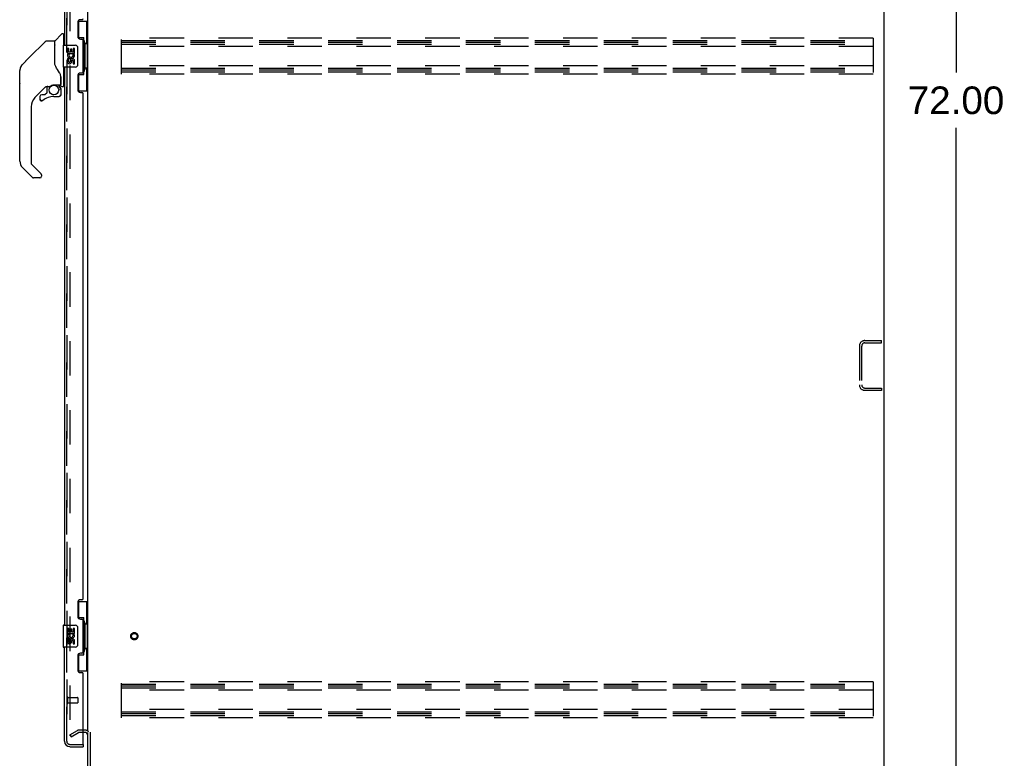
# Model space of a CAD drawing. Header units: inches. Extents: x 0 to 283, y 0 to 183.
# Tile 29 of 36: x 135 to 180, y 62 to 95. Entities that reach past the tile are written whole.
import ezdxf

# ---------------------------------------------------------------- set-up
doc = ezdxf.new("R2010")
doc.units = ezdxf.units.IN
doc.header["$LTSCALE"] = 15.583333
doc.header["$MEASUREMENT"] = 0
doc.linetypes.add('HIDDEN', pattern=[0.2, 0.1, -0.1])
doc.layers.get('0').update_dxf_attribs({"linetype": 'CONTINUOUS'})
for name, color, linetype in [('DEFAULT_2', 8, 'HIDDEN'), ('DIMENSIONS', 7, 'CONTINUOUS'), ('LEFTHAND_DOOR_ASSEMBLY', 7, 'CONTINUOUS'), ('RIGHTHAND_DOOR_ASSEMBLY', 7, 'CONTINUOUS')]:
    doc.layers.add(name, color=color, linetype=linetype)
doc.styles.get("Standard").update_dxf_attribs({"font": 'arial.ttf'})
doc.dimstyles.new('DIMSTYLE_1', dxfattribs={"dimtxt": 1.25, "dimasz": 1.666667, "dimexe": 0.09, "dimexo": 0.07, "dimgap": 0.0375, "dimtad": 0, "dimtih": 1, "dimtoh": 1, "dimzin": 4, "dimdsep": 46, "dimtxsty": 'Standard', "dimblk": '_FILLED', "dimblk1": '_FILLED', "dimblk2": '_FILLED', "dimcen": 0.09, "dimadec": 3, "dimazin": 1, "dimtfac": 1, "dimtdec": 3, "dimtofl": 0, "dimtmove": 0, "dimatfit": 3, "dimldrblk": '_FILLED', "dimfxl": 0, "dimtolj": 1, "dimtzin": 4, "dimarcsym": 0})

# ---------------------------------------------------------------- blocks, each defined once
blk = doc.blocks.new('_FILLED')
at = {"color": 0, "linetype": 'ByBlock'}
blk.add_solid([(0, 0), (-1, 0.2), (-1, -0.2)], dxfattribs=at)
blk = doc.blocks.new('*D2')
at = {"layer": 'DIMENSIONS', "color": 2, "linetype": 'Continuous'}
for p, q in [((175.42, 127.414), (179.136, 127.414)), ((177.636, 127.414), (177.636, 92.664)), ((177.636, 55.414), (177.636, 90.164)), ((175.42, 55.414), (179.136, 55.414))]:
    blk.add_line(p, q, dxfattribs=at)
at = {"layer": 'DIMENSIONS', "color": 2, "linetype": 'Continuous', "xscale": 1.6666666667, "yscale": 1.6666666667, "zscale": 1.6666666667}
for p, rotation in [((177.636, 127.414), 90), ((177.636, 55.414), 270)]:
    blk.add_blockref('_FILLED', p, dxfattribs=dict(at, rotation=rotation))
at = {"layer": 'DIMENSIONS', "color": 2, "linetype": 'Continuous', "insert": (177.636, 92.039), "char_height": 1.25, "width": 4.36803, "attachment_point": 2, "line_spacing_factor": 0.9}
blk.add_mtext('72.00', dxfattribs=at)

msp = doc.modelspace()

# ---------------------------------------------------------------- linework, layer by layer
at = {"color": 3, "linetype": 'Continuous'}
for p, q in [((174.368, 127.31), (174.368, 55.518)), ((138.368, 62.862), (138.368, 123.966)), ((138.368, 55.64), (138.368, 62.81)), ((138.472, 62.825), (138.472, 55.64))]:
    msp.add_line(p, q, dxfattribs=at)
at = {"color": 7, "linetype": 'Continuous'}
msp.add_line((138.329, 62.768), (138.329, 62.768), dxfattribs=at)
at = {"color": 3, "linetype": 'Continuous'}
msp.add_arc((138.226, 62.668), 0.142, 0, 90, dxfattribs=at)
at = {"layer": 'DEFAULT_2', "color": 8, "linetype": 'HIDDEN'}
for p, q in [((137.556, 124.149), (137.556, 62.68)), ((139.889, 92.602), (139.889, 94.227)), ((173.889, 94.227), (139.889, 94.227)), ((139.889, 94.123), (173.889, 94.123)), ((139.889, 94.039), (173.889, 94.039)), ((173.889, 94.227), (173.889, 92.602)), ((139.889, 93.956), (173.889, 93.956)), ((173.889, 93.852), (139.889, 93.852)), ((173.889, 92.977), (139.889, 92.977)), ((139.889, 92.873), (173.889, 92.873)), ((139.889, 92.789), (173.889, 92.789)), ((139.889, 92.706), (173.889, 92.706)), ((173.889, 92.602), (139.889, 92.602)), ((173.264, 80.293), (173.264, 78.536)), ((173.368, 80.293), (173.368, 78.536)), ((173.511, 80.539), (174.264, 80.539)), ((173.511, 80.435), (174.264, 80.435)), ((174.264, 80.435), (174.264, 80.539)), ((173.511, 78.393), (174.264, 78.393)), ((174.264, 78.393), (174.264, 78.289)), ((174.264, 78.289), (173.511, 78.289)), ((173.889, 65.102), (139.889, 65.102)), ((139.889, 63.477), (139.889, 65.102)), ((173.889, 65.102), (173.889, 63.477)), ((139.889, 64.998), (173.889, 64.998)), ((139.889, 64.914), (173.889, 64.914)), ((139.889, 64.831), (173.889, 64.831)), ((173.889, 64.727), (139.889, 64.727)), ((173.889, 63.852), (139.889, 63.852)), ((139.889, 63.748), (173.889, 63.748)), ((139.889, 63.664), (173.889, 63.664)), ((139.889, 63.581), (173.889, 63.581)), ((173.889, 63.477), (139.889, 63.477)), ((137.556, 62.7), (137.896, 62.896)), ((137.608, 62.61), (137.948, 62.806)), ((138.226, 62.914), (137.963, 62.914)), ((138.226, 62.81), (137.963, 62.81)), ((137.556, 62.7), (137.608, 62.61))]:
    msp.add_line(p, q, dxfattribs=at)
for points in [[(137.556, 62.68), (137.556, 62.677), (137.556, 62.675), (137.557, 62.673), (137.557, 62.671), (137.558, 62.669), (137.559, 62.667)], [(137.573, 62.66), (137.571, 62.66), (137.569, 62.66), (137.567, 62.661), (137.566, 62.662), (137.564, 62.663), (137.562, 62.664), (137.561, 62.665), (137.559, 62.667)], [(137.581, 62.662), (137.579, 62.661), (137.577, 62.66), (137.575, 62.66), (137.573, 62.66), (137.573, 62.66)]]:
    msp.add_lwpolyline(points, dxfattribs=at)
for radius in [0.164, 0.124]:
    msp.add_circle((140.472, 67.164), radius, dxfattribs=at)
for centre, radius, start, end in [((173.511, 80.293), 0.246, 90, 180), ((173.511, 80.293), 0.142, 90, 180), ((173.511, 78.536), 0.246, 180, 270), ((173.511, 78.536), 0.142, 180, 270), ((137.963, 62.78), 0.134, 90, 120), ((137.963, 62.78), 0.03, 90, 120), ((138.226, 62.668), 0.246, 44.2241, 90)]:
    msp.add_arc(centre, radius, start, end, dxfattribs=at)
at = {"layer": 'LEFTHAND_DOOR_ASSEMBLY', "color": 8, "linetype": 'HIDDEN'}
for p, q in [((137.414, 62.411), (137.414, 124.418)), ((137.557, 62.268), (138.144, 62.268))]:
    msp.add_line(p, q, dxfattribs=at)
msp.add_arc((137.557, 62.411), 0.142, 180, 270, dxfattribs=at)
at = {"layer": 'RIGHTHAND_DOOR_ASSEMBLY', "color": 8, "linetype": 'HIDDEN'}
for p, q in [((137.414, 124.418), (137.414, 62.411)), ((137.457, 64.41), (137.457, 64.126)), ((137.457, 64.392), (137.904, 64.392)), ((137.457, 64.144), (137.904, 64.144)), ((137.914, 64.382), (137.914, 64.154)), ((137.557, 62.268), (138.144, 62.268))]:
    msp.add_line(p, q, dxfattribs=at)
at = {"layer": 'RIGHTHAND_DOOR_ASSEMBLY', "color": 3, "linetype": 'Continuous'}
for p, q in [((137.31, 119.164), (137.31, 93.914)), ((137.914, 94.932), (137.914, 94.312)), ((138.104, 95.062), (138.044, 95.062)), ((138.044, 94.182), (138.104, 94.182)), ((138.164, 92.707), (138.164, 94.122)), ((137.31, 92.914), (137.31, 67.664)), ((138.104, 92.647), (138.044, 92.647)), ((137.914, 92.517), (137.914, 91.897)), ((138.044, 91.767), (138.104, 91.767)), ((138.164, 68.872), (138.164, 91.707)), ((137.914, 68.682), (137.914, 68.062)), ((138.104, 68.812), (138.044, 68.812)), ((138.044, 67.932), (138.104, 67.932)), ((138.164, 66.457), (138.164, 67.872)), ((137.31, 62.411), (137.31, 66.664)), ((138.104, 66.397), (138.044, 66.397)), ((137.914, 66.267), (137.914, 65.647)), ((138.044, 65.517), (138.104, 65.517)), ((138.164, 62.288), (138.164, 65.457)), ((137.557, 62.164), (138.164, 62.164))]:
    msp.add_line(p, q, dxfattribs=at)
at = {"layer": 'RIGHTHAND_DOOR_ASSEMBLY', "color": 7, "linetype": 'Continuous'}
for p, q in [((137.928, 94.989), (138.368, 94.989)), ((137.964, 94.209), (137.964, 94.989)), ((138.329, 93.964), (138.329, 94.989)), ((137.263, 94.418), (137.208, 94.418)), ((137.271, 94.41), (137.271, 93.914)), ((135.715, 93.343), (136.452, 94.08)), ((136.508, 94.103), (136.861, 94.103)), ((136.869, 94.095), (136.869, 93.051)), ((136.877, 93.039), (136.877, 94.091)), ((136.886, 94.112), (137.18, 94.406)), ((137.271, 94.359), (137.31, 94.359)), ((137.964, 94.254), (138.191, 94.254)), ((138.191, 92.574), (138.191, 94.254)), ((138.228, 94.015), (138.228, 93.994)), ((137.25, 93.899), (137.25, 92.929)), ((137.265, 93.914), (137.805, 93.914)), ((137.453, 93.76), (137.453, 93.53)), ((137.516, 93.76), (137.453, 93.76)), ((137.453, 93.53), (137.715, 93.53)), ((137.516, 93.592), (137.516, 93.76)), ((137.579, 93.592), (137.516, 93.592)), ((137.579, 93.728), (137.579, 93.592)), ((137.639, 93.728), (137.579, 93.728)), ((137.639, 93.592), (137.639, 93.728)), ((137.705, 93.592), (137.639, 93.592)), ((137.715, 93.53), (137.687, 93.51)), ((137.705, 93.76), (137.705, 93.592)), ((137.767, 93.76), (137.705, 93.76)), ((137.749, 93.53), (137.767, 93.53)), ((137.767, 93.53), (137.767, 93.76)), ((137.905, 93.814), (137.905, 93.014)), ((138.228, 93.964), (138.228, 92.864)), ((138.351, 93.964), (138.228, 93.964)), ((138.351, 92.864), (138.351, 93.964)), ((135.715, 93.343), (135.409, 93.037)), ((135.41, 93.037), (135.675, 93.302)), ((135.715, 93.343), (135.715, 93.343)), ((137.453, 93.299), (137.453, 93.163)), ((137.516, 93.299), (137.453, 93.299)), ((137.524, 93.494), (137.466, 93.519)), ((137.516, 93.163), (137.516, 93.299)), ((137.579, 93.205), (137.579, 93.163)), ((137.639, 93.142), (137.639, 93.211)), ((137.705, 93.205), (137.705, 93.068)), ((137.767, 93.068), (137.767, 93.205)), ((135.287, 92.176), (135.287, 92.763)), ((135.294, 88.656), (135.294, 92.759)), ((135.309, 92.867), (135.302, 92.836)), ((135.343, 92.948), (135.342, 92.947)), ((136.889, 93.006), (136.87, 93.06)), ((136.917, 92.941), (136.889, 93.006)), ((137.805, 92.914), (137.265, 92.914)), ((137.271, 92.914), (137.271, 92.044)), ((137.705, 93.068), (137.767, 93.068)), ((138.351, 92.864), (138.228, 92.864)), ((138.228, 92.834), (138.228, 92.813)), ((138.329, 91.839), (138.329, 92.864)), ((137.145, 92.482), (137.144, 92.506)), ((137.145, 92.482), (137.145, 92.127)), ((137.153, 92.477), (137.153, 92.485)), ((137.153, 92.075), (137.153, 92.477)), ((137.964, 91.839), (137.964, 92.619)), ((137.964, 92.574), (138.191, 92.574)), ((136.474, 92.035), (135.979, 91.54)), ((136.515, 91.741), (136.444, 91.669)), ((136.519, 92.032), (136.519, 91.749)), ((136.557, 92.036), (136.633, 92.036)), ((136.83, 92.108), (137.125, 92.108)), ((137.026, 92.108), (137.091, 92.042)), ((137.086, 92.037), (137.083, 92.034)), ((137.137, 91.903), (137.146, 91.903)), ((137.149, 91.903), (137.149, 91.665)), ((137.192, 92.036), (137.263, 92.036)), ((137.271, 92.095), (137.31, 92.095)), ((137.928, 91.839), (138.368, 91.839)), ((136.204, 91.587), (136.204, 91.467)), ((136.206, 91.459), (136.206, 91.467)), ((136.215, 91.467), (136.206, 91.467)), ((136.283, 91.391), (136.274, 91.391)), ((136.435, 91.665), (136.283, 91.665)), ((136.291, 91.391), (136.283, 91.391)), ((136.3, 91.393), (136.291, 91.391)), ((136.309, 91.395), (136.3, 91.393)), ((136.317, 91.399), (136.309, 91.395)), ((136.324, 91.403), (136.317, 91.399)), ((136.331, 91.408), (136.324, 91.403)), ((136.834, 91.587), (137.07, 91.587)), ((137.146, 91.665), (137.137, 91.665)), ((135.806, 91.122), (135.806, 88.57)), ((135.862, 87.925), (135.41, 88.378)), ((135.829, 88.515), (136.261, 88.083)), ((136.2, 87.902), (135.918, 87.902)), ((136.279, 88.041), (136.279, 87.981)), ((137.928, 68.739), (138.368, 68.739)), ((137.964, 67.959), (137.964, 68.739)), ((138.329, 67.714), (138.329, 68.739)), ((137.964, 68.004), (138.191, 68.004)), ((138.191, 66.324), (138.191, 68.004)), ((138.228, 67.765), (138.228, 67.744)), ((138.351, 67.714), (138.228, 67.714)), ((138.228, 67.714), (138.228, 66.614)), ((138.351, 66.614), (138.351, 67.714)), ((137.25, 67.649), (137.25, 66.679)), ((137.265, 67.664), (137.805, 67.664)), ((137.516, 67.51), (137.453, 67.51)), ((137.453, 67.51), (137.453, 67.28)), ((137.453, 67.28), (137.715, 67.28)), ((137.524, 67.244), (137.466, 67.269)), ((137.516, 67.342), (137.516, 67.51)), ((137.579, 67.342), (137.516, 67.342)), ((137.639, 67.478), (137.579, 67.478)), ((137.579, 67.478), (137.579, 67.342)), ((137.639, 67.342), (137.639, 67.478)), ((137.705, 67.342), (137.639, 67.342)), ((137.715, 67.28), (137.687, 67.26)), ((137.767, 67.51), (137.705, 67.51)), ((137.705, 67.51), (137.705, 67.342)), ((137.749, 67.28), (137.767, 67.28)), ((137.767, 67.28), (137.767, 67.51)), ((137.905, 67.564), (137.905, 66.764)), ((137.516, 67.049), (137.453, 67.049)), ((137.453, 67.049), (137.453, 66.913)), ((137.516, 66.913), (137.516, 67.049)), ((137.579, 66.955), (137.579, 66.913)), ((137.639, 66.892), (137.639, 66.961)), ((137.705, 66.955), (137.705, 66.818)), ((137.705, 66.818), (137.767, 66.818)), ((137.767, 66.818), (137.767, 66.955)), ((137.805, 66.664), (137.265, 66.664)), ((137.964, 65.589), (137.964, 66.369)), ((138.351, 66.614), (138.228, 66.614)), ((138.228, 66.584), (138.228, 66.563)), ((138.329, 65.589), (138.329, 66.614)), ((137.964, 66.324), (138.191, 66.324)), ((137.928, 65.589), (138.368, 65.589)), ((138.144, 62.268), (138.164, 62.268)), ((138.164, 62.268), (138.164, 62.164))]:
    msp.add_line(p, q, dxfattribs=at)
for points in [[(136.452, 94.08), (136.46, 94.087), (136.469, 94.092), (136.478, 94.097), (136.488, 94.1), (136.498, 94.102), (136.508, 94.103)], [(138.155, 94.153), (138.157, 94.157), (138.163, 94.165), (138.168, 94.173), (138.172, 94.18), (138.176, 94.187), (138.179, 94.194), (138.182, 94.2), (138.185, 94.205), (138.187, 94.21), (138.188, 94.215), (138.19, 94.219), (138.19, 94.223), (138.191, 94.227), (138.191, 94.23)], [(137.898, 93.85), (137.9, 93.845), (137.902, 93.839), (137.903, 93.833), (137.904, 93.827), (137.905, 93.82), (137.905, 93.814)], [(136.869, 93.22), (136.869, 93.222), (136.87, 93.223), (136.871, 93.224), (136.873, 93.226), (136.876, 93.227), (136.877, 93.227)], [(135.409, 93.037), (135.388, 93.014), (135.363, 92.981), (135.341, 92.945), (135.323, 92.906), (135.309, 92.867)], [(137.092, 92.653), (137.041, 92.726), (136.992, 92.803), (136.951, 92.874), (136.917, 92.941)], [(137.144, 92.506), (137.139, 92.541), (137.13, 92.575), (137.118, 92.607), (137.103, 92.636), (137.092, 92.653)], [(137.905, 93.014), (137.905, 93.008), (137.904, 93.002), (137.903, 92.995), (137.902, 92.989), (137.9, 92.984), (137.898, 92.978)], [(138.191, 92.598), (138.191, 92.601), (138.19, 92.605), (138.19, 92.609), (138.188, 92.613), (138.187, 92.618), (138.185, 92.623), (138.182, 92.629), (138.179, 92.635), (138.176, 92.641), (138.172, 92.648), (138.168, 92.655), (138.163, 92.663), (138.157, 92.672), (138.155, 92.675)], [(137.145, 92.438), (137.145, 92.436), (137.146, 92.433), (137.147, 92.429), (137.148, 92.425)], [(137.148, 92.426), (137.15, 92.419), (137.151, 92.413), (137.152, 92.406), (137.152, 92.399), (137.153, 92.393), (137.153, 92.386)], [(136.634, 92.036), (136.638, 92.037), (136.642, 92.038), (136.645, 92.039), (136.648, 92.04), (136.65, 92.042), (136.653, 92.044), (136.657, 92.046), (136.66, 92.048)], [(136.66, 92.048), (136.673, 92.056), (136.678, 92.06), (136.683, 92.063), (136.69, 92.067), (136.696, 92.071), (136.704, 92.075), (136.711, 92.079), (136.72, 92.083), (136.729, 92.087), (136.739, 92.091), (136.75, 92.095), (136.761, 92.098), (136.773, 92.101), (136.785, 92.104), (136.798, 92.106), (136.812, 92.107), (136.826, 92.107), (136.83, 92.108)], [(137.137, 91.903), (137.137, 91.918), (137.135, 91.932), (137.132, 91.946), (137.128, 91.96), (137.123, 91.974), (137.117, 91.987), (137.11, 92), (137.102, 92.012), (137.093, 92.024), (137.083, 92.034)], [(137.089, 92.041), (137.089, 92.041), (137.089, 92.04), (137.088, 92.04), (137.088, 92.039), (137.086, 92.037)], [(137.089, 92.041), (137.1, 92.029), (137.109, 92.017), (137.118, 92.005), (137.125, 91.991), (137.132, 91.978), (137.137, 91.963), (137.141, 91.948), (137.144, 91.933), (137.146, 91.918), (137.146, 91.903)], [(136.274, 91.391), (136.265, 91.393), (136.257, 91.395), (136.249, 91.398), (136.242, 91.402), (136.235, 91.407), (136.228, 91.413), (136.223, 91.42), (136.218, 91.427), (136.213, 91.434), (136.21, 91.442), (136.208, 91.45), (136.206, 91.459)], [(136.215, 91.467), (136.215, 91.46), (136.216, 91.452), (136.218, 91.445), (136.221, 91.438), (136.225, 91.431), (136.23, 91.425), (136.235, 91.419), (136.24, 91.414), (136.247, 91.41), (136.253, 91.406), (136.261, 91.403), (136.268, 91.401), (136.275, 91.4), (136.283, 91.4), (136.291, 91.4), (136.298, 91.401), (136.306, 91.404), (136.313, 91.407), (136.319, 91.41), (136.326, 91.415)], [(137.146, 91.665), (137.146, 91.657), (137.145, 91.648), (137.142, 91.64), (137.139, 91.632), (137.135, 91.625), (137.13, 91.618), (137.124, 91.611), (137.118, 91.606), (137.111, 91.601), (137.103, 91.597), (137.095, 91.593), (137.087, 91.591), (137.079, 91.589), (137.07, 91.589)], [(137.07, 91.598), (137.077, 91.598), (137.085, 91.599), (137.092, 91.602), (137.099, 91.605), (137.106, 91.608), (137.112, 91.613), (137.118, 91.618), (137.123, 91.623), (137.127, 91.629), (137.131, 91.636), (137.134, 91.643), (137.136, 91.65), (137.137, 91.658), (137.137, 91.665)], [(137.07, 91.598), (137.07, 91.596), (137.07, 91.593)], [(137.07, 91.593), (137.07, 91.592), (137.07, 91.591), (137.07, 91.59), (137.07, 91.589), (137.07, 91.589)], [(136.266, 88.078), (136.265, 88.079), (136.264, 88.08), (136.263, 88.081), (136.262, 88.082), (136.261, 88.082), (136.261, 88.083)], [(138.155, 67.903), (138.157, 67.907), (138.163, 67.915), (138.168, 67.923), (138.172, 67.93), (138.176, 67.937), (138.179, 67.944), (138.182, 67.95), (138.185, 67.955), (138.187, 67.96), (138.188, 67.965), (138.19, 67.969), (138.19, 67.973), (138.191, 67.977), (138.191, 67.98)], [(137.898, 67.6), (137.9, 67.595), (137.902, 67.589), (137.903, 67.583), (137.904, 67.577), (137.905, 67.57), (137.905, 67.564)], [(137.905, 66.764), (137.905, 66.758), (137.904, 66.752), (137.903, 66.745), (137.902, 66.739), (137.9, 66.734), (137.898, 66.728)], [(138.191, 66.348), (138.191, 66.351), (138.19, 66.355), (138.19, 66.359), (138.188, 66.363), (138.187, 66.368), (138.185, 66.373), (138.182, 66.379), (138.179, 66.385), (138.176, 66.391), (138.172, 66.398), (138.168, 66.405), (138.163, 66.413), (138.157, 66.422), (138.155, 66.425)]]:
    msp.add_lwpolyline(points, dxfattribs=at)
msp.add_circle((136.834, 91.882), 0.217, dxfattribs=at)
at = {"layer": 'RIGHTHAND_DOOR_ASSEMBLY', "color": 3, "linetype": 'Continuous'}
for centre, radius, start, end in [((138.044, 94.932), 0.13, 90, 180), ((138.104, 95.122), 0.06, 270, 360), ((138.044, 94.312), 0.13, 180, 270), ((138.104, 94.122), 0.06, 0, 90), ((138.044, 92.517), 0.13, 90, 180), ((138.104, 92.707), 0.06, 270, 360), ((138.044, 91.897), 0.13, 180, 270), ((138.104, 91.707), 0.06, 0, 90), ((138.044, 68.682), 0.13, 90, 180), ((138.104, 68.872), 0.06, 270, 360), ((138.044, 68.062), 0.13, 180, 270), ((138.104, 67.872), 0.06, 0, 90), ((138.044, 66.267), 0.13, 90, 180), ((138.104, 66.457), 0.06, 270, 360), ((138.044, 65.647), 0.13, 180, 270), ((138.104, 65.457), 0.06, 0, 90), ((137.557, 62.411), 0.246, 180, 270), ((138.144, 62.288), 0.02, 270, 360)]:
    msp.add_arc(centre, radius, start, end, dxfattribs=at)
at = {"layer": 'RIGHTHAND_DOOR_ASSEMBLY', "color": 7, "linetype": 'Continuous'}
for centre, radius, start, end in [((137.208, 94.379), 0.0394, 90, 135), ((137.263, 94.41), 0.00787, 0, 90), ((136.861, 94.095), 0.00787, 0, 90), ((136.907, 94.091), 0.0295, 135, 180), ((136.889, 93.921), 0.0197, 180, 233.006), ((137.265, 93.899), 0.015, 90, 180), ((137.61, 93.456), 0.157, 25.737, 27.8532), ((137.614, 93.456), 0.154, 341.4199, 26.1963), ((137.805, 93.814), 0.1, 21.205, 90), ((137.61, 93.456), 0.157, 156.5966, 341.8791), ((137.547, 93.163), 0.0943, 180, 248.6704), ((137.547, 93.163), 0.0943, 248.6999, 347.4338), ((137.61, 93.456), 0.0943, 156.5966, 35.1122), ((137.547, 93.163), 0.0314, 180, 0.0485), ((137.673, 93.205), 0.0943, 0, 180), ((137.674, 93.2), 0.0362, 83.4285, 161.7628), ((137.673, 93.205), 0.0314, 0, 81.2295), ((135.307, 92.763), 0.0197, 128.2199, 180), ((135.688, 92.759), 0.394, 168.7096, 180), ((135.688, 92.759), 0.394, 135, 167.3768), ((137.265, 92.929), 0.015, 180, 270), ((137.805, 93.014), 0.1, 270, 338.7946), ((135.307, 92.176), 0.0197, 180, 229.7821), ((136.557, 91.839), 0.197, 90, 129.3806), ((136.507, 91.749), 0.0118, 315, 360), ((136.952, 91.903), 0.197, 0, 45), ((137.125, 92.127), 0.0197, 270, 360), ((137.192, 92.075), 0.0394, 180, 270), ((137.263, 92.044), 0.00787, 270, 360), ((136.397, 91.122), 0.591, 135, 180), ((136.283, 91.587), 0.0787, 90, 180), ((136.283, 91.467), 0.0787, 180, 309.5212), ((136.834, 90.799), 0.787, 90, 129.5212), ((136.435, 91.677), 0.0118, 270, 315), ((137.07, 91.665), 0.0787, 270, 360), ((135.688, 88.656), 0.394, 180, 225), ((135.885, 88.57), 0.0787, 180, 225), ((135.918, 87.981), 0.0787, 225, 270), ((136.2, 87.981), 0.0787, 270, 360), ((136.22, 88.041), 0.0591, 0, 38.8674), ((137.265, 67.649), 0.015, 90, 180), ((137.61, 67.206), 0.157, 156.5966, 341.8791), ((137.61, 67.206), 0.0943, 156.5966, 35.1122), ((137.61, 67.206), 0.157, 25.737, 27.8532), ((137.614, 67.206), 0.154, 341.4199, 26.1963), ((137.805, 67.564), 0.1, 21.205, 90), ((137.547, 66.913), 0.0943, 180, 248.6704), ((137.547, 66.913), 0.0943, 248.6999, 347.4338), ((137.547, 66.913), 0.0314, 180, 0.0485), ((137.673, 66.955), 0.0943, 0, 180), ((137.674, 66.95), 0.0362, 83.4285, 161.7628), ((137.673, 66.955), 0.0314, 0, 81.2295), ((137.265, 66.679), 0.015, 180, 270), ((137.805, 66.764), 0.1, 270, 338.7946)]:
    msp.add_arc(centre, radius, start, end, dxfattribs=at)
at = {"layer": 'RIGHTHAND_DOOR_ASSEMBLY', "color": 8, "linetype": 'HIDDEN'}
for centre, radius, start, end in [((137.436, 64.41), 0.0215, 0, 180), ((137.904, 64.382), 0.01, 0, 90), ((137.904, 64.154), 0.01, 270, 360), ((137.436, 64.126), 0.0215, 180, 360), ((137.557, 62.411), 0.142, 180, 270)]:
    msp.add_arc(centre, radius, start, end, dxfattribs=at)
at = {"layer": 'RIGHTHAND_DOOR_ASSEMBLY', "color": 7, "linetype": 'Continuous'}
for centre, start_param, end_param in [((138.124, 94.005), -1.51401, -0.699287), ((138.124, 94.005), -2.442306, -1.627583), ((138.124, 92.824), -1.51401, -0.699287), ((138.124, 92.824), -2.442306, -1.627583), ((138.124, 67.755), -1.51401, -0.699287), ((138.124, 67.755), -2.442306, -1.627583), ((138.124, 66.574), -1.51401, -0.699287), ((138.124, 66.574), -2.442306, -1.627583)]:
    msp.add_ellipse(centre, major_axis=(0, 0.18), ratio=0.579493, start_param=start_param, end_param=end_param, dxfattribs=at)

# ---------------------------------------------------------------- dimensions: what is measured, and where the dimension line sits
at = {"layer": 'DIMENSIONS', "color": 2, "linetype": 'Continuous'}
dim = msp.add_linear_dim(base=(177.636, 127.414), p1=(175.35, 55.414), p2=(175.35, 127.414), angle=90, dimstyle='DIMSTYLE_1', dxfattribs=at)
dim.commit()
dim.dimension.update_dxf_attribs({"geometry": '*D2', "text_midpoint": (177.636, 91.407), "dimtype": 160})

doc.saveas('drawing.dxf')
